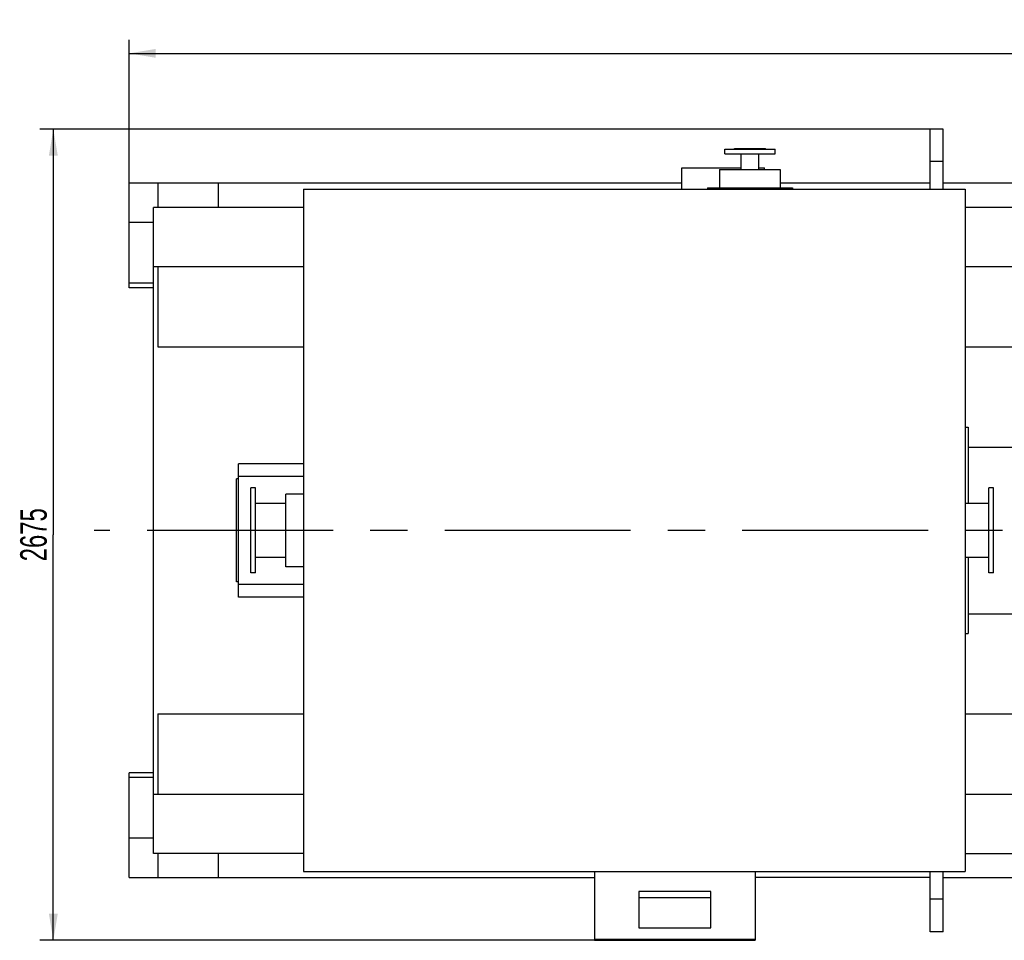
# Model space of a CAD drawing. Header units: millimetres. Extents: x 0 to 1189, y 0 to 841.
# Tile 28 of 136: x 628 to 758, y 263 to 384. Entities that reach past the tile are written whole.
import ezdxf
from ezdxf.enums import TextEntityAlignment as Align

# ---------------------------------------------------------------- set-up
doc = ezdxf.new("R2010")
doc.units = ezdxf.units.MM
doc.header["$LTSCALE"] = 65.395
doc.linetypes.add('CENTER', pattern=[0.6, 0.375, -0.075, 0.075, -0.075])
doc.layers.get('0').update_dxf_attribs({"linetype": 'CONTINUOUS'})
for name, color, linetype in [('9M32C_GENSET_GENERATOR_ABL792', 7, 'CONTINUOUS'), ('9M32C_GENSET_GENERATOR_T1_PBL793', 7, 'CONTINUOUS'), ('9M32C_GENSET_STD_GRUNDRAHMEN_ABL790', 7, 'CONTINUOUS'), ('9M32C_GENSET_STD_GRUNDRAHMEN_T1_PBL791', 7, 'CONTINUOUS'), ('oben_20_VBL789', 7, 'CONTINUOUS')]:
    doc.layers.add(name, color=color, linetype=linetype)
doc.styles.get("Standard").update_dxf_attribs({"font": 'txt', "width": 0.6})
doc.dimstyles.new('DIMSTYLE_1', dxfattribs={"dimtxt": 3.5, "dimasz": 3.5, "dimexe": 1.8, "dimexo": 0, "dimgap": 0.875, "dimtad": 1, "dimdec": 0, "dimlfac": 25, "dimdsep": 46, "dimtxsty": 'Standard', "dimblk": '_FILLED', "dimblk1": '_FILLED', "dimblk2": '_FILLED', "dimcen": 0.09, "dimadec": 0, "dimazin": 0, "dimtp": 2, "dimtm": 2, "dimtfac": 1, "dimtdec": 0, "dimtofl": 0, "dimtmove": 0, "dimatfit": 3, "dimldrblk": '_FILLED', "dimfxl": 1, "dimtolj": 1, "dimarcsym": 0})

# ---------------------------------------------------------------- blocks, each defined once
blk = doc.blocks.new('_FILLED')
at = {"color": 0, "linetype": 'ByBlock'}
blk.add_solid([(0, 0), (-1, 0.167), (-1, -0.167)], dxfattribs=at)
blk = doc.blocks.new('*D6')
at = {"color": 2, "linetype": 'Continuous'}
for p, q in [((642.83, 357.51), (642.83, 381.64)), ((1099.61, 327.39), (1099.61, 381.64)), ((642.83, 379.84), (871.22, 379.84)), ((1099.61, 379.84), (871.22, 379.84))]:
    blk.add_line(p, q, dxfattribs=at)
at = {"color": 2, "linetype": 'Continuous', "xscale": 3.5, "yscale": 3.5, "zscale": 3.5, "rotation": 180}
blk.add_blockref('_FILLED', (642.83, 379.84), dxfattribs=at)
at = {"color": 2, "linetype": 'Continuous', "xscale": 3.5, "yscale": 3.5, "zscale": 3.5}
blk.add_blockref('_FILLED', (1099.61, 379.84), dxfattribs=at)
at = {"color": 2, "linetype": 'Continuous', "width": 0.561905}
blk.add_text('11419', height=3.5, dxfattribs=at).set_placement((871.22, 380.72), align=Align.CENTER)
blk = doc.blocks.new('*D7')
at = {"color": 2, "linetype": 'Continuous'}
for p, q in [((748.49, 369.85), (631.03, 369.85)), ((632.83, 369.85), (632.83, 316.34)), ((632.83, 262.84), (632.83, 316.34)), ((704.19, 262.84), (631.03, 262.84))]:
    blk.add_line(p, q, dxfattribs=at)
at = {"color": 2, "linetype": 'Continuous', "xscale": 3.5, "yscale": 3.5, "zscale": 3.5}
for p, rotation in [((632.83, 369.85), 90), ((632.83, 262.84), 270)]:
    blk.add_blockref('_FILLED', p, dxfattribs=dict(at, rotation=rotation))
at = {"color": 2, "linetype": 'Continuous', "width": 0.672619}
blk.add_text('2675', height=3.5, rotation=90, dxfattribs=at).set_placement((631.96, 316.34), align=Align.CENTER)
blk = doc.blocks.new('9M32C_GENSET_STD_GRUNDRAHMEN_T1_PBL791', base_point=(837.05, 316.91))
at = {"layer": '9M32C_GENSET_STD_GRUNDRAHMEN_T1_PBL791', "color": 7, "linetype": 'Continuous'}
for p, q in [((748.49, 361.91), (748.49, 369.85)), ((750.17, 369.85), (748.49, 369.85)), ((750.17, 361.91), (750.17, 369.85)), ((642.83, 348.91), (642.83, 362.71)), ((715.71, 362.71), (642.83, 362.71)), ((646.63, 362.71), (646.63, 359.51)), ((654.63, 359.51), (654.63, 362.71)), ((748.49, 362.71), (728.71, 362.71)), ((827.03, 362.71), (750.17, 362.71)), ((646.03, 274.31), (646.03, 359.51)), ((665.81, 359.51), (646.03, 359.51)), ((832.1, 359.51), (753.09, 359.51)), ((646.03, 357.51), (642.83, 357.51)), ((646.03, 351.71), (665.81, 351.71)), ((646.63, 351.71), (646.63, 341.11)), ((753.09, 351.71), (782.63, 351.71)), ((646.03, 349.51), (642.83, 349.51)), ((646.03, 348.91), (642.83, 348.91)), ((646.63, 341.11), (665.81, 341.11)), ((753.09, 341.11), (778.15, 341.11)), ((646.63, 292.71), (646.63, 282.11)), ((646.63, 292.71), (665.81, 292.71)), ((753.09, 292.71), (778.15, 292.71)), ((642.83, 271.11), (642.83, 284.91)), ((646.03, 284.91), (642.83, 284.91)), ((646.03, 284.31), (642.83, 284.31)), ((646.03, 282.11), (665.81, 282.11)), ((753.09, 282.11), (782.63, 282.11)), ((646.03, 276.31), (642.83, 276.31)), ((665.81, 274.31), (646.03, 274.31)), ((646.63, 274.31), (646.63, 271.11)), ((654.63, 271.11), (654.63, 274.31)), ((753.09, 274.31), (1028.03, 274.31)), ((748.49, 263.97), (748.49, 271.91)), ((750.17, 263.97), (750.17, 271.91)), ((642.83, 271.11), (704.19, 271.11)), ((748.49, 271.11), (725.39, 271.11)), ((750.17, 271.11), (1031.23, 271.11)), ((750.17, 263.97), (748.49, 263.97))]:
    blk.add_line(p, q, dxfattribs=at)
at = {"layer": '9M32C_GENSET_STD_GRUNDRAHMEN_T1_PBL791', "color": 9, "linetype": 'Continuous'}
for p, q in [((750.17, 365.57), (748.49, 365.57)), ((750.17, 268.25), (748.49, 268.25))]:
    blk.add_line(p, q, dxfattribs=at)
blk = doc.blocks.new('9M32C_GENSET_STD_GRUNDRAHMEN_ABL790', base_point=(837.05, 316.91))
at = {"layer": '9M32C_GENSET_STD_GRUNDRAHMEN_T1_PBL791'}
blk.add_blockref('9M32C_GENSET_STD_GRUNDRAHMEN_T1_PBL791', (837.05, 316.91), dxfattribs=at)
blk = doc.blocks.new('9M32C_GENSET_GENERATOR_T1_PBL793', base_point=(869.77, 315.07))
at = {"layer": '9M32C_GENSET_GENERATOR_T1_PBL793', "color": 7, "linetype": 'Continuous'}
for p, q in [((721.41, 366.58), (721.41, 367.18)), ((721.41, 367.18), (728.01, 367.18)), ((721.41, 366.58), (728.01, 366.58)), ((722.67, 367.18), (722.67, 367.3)), ((722.67, 367.3), (726.75, 367.3)), ((723.55, 364.5), (723.55, 366.58)), ((725.87, 364.5), (725.87, 366.58)), ((726.75, 367.18), (726.75, 367.3)), ((728.01, 366.58), (728.01, 367.18)), ((715.71, 361.91), (715.71, 364.73)), ((715.71, 364.73), (723.55, 364.73)), ((720.71, 364.5), (720.71, 362.1)), ((720.71, 364.5), (728.71, 364.5)), ((725.87, 364.73), (726.63, 364.73)), ((726.63, 364.5), (726.63, 364.73)), ((728.71, 364.5), (728.71, 362.1)), ((665.81, 361.91), (665.81, 271.91)), ((665.81, 361.91), (753.09, 361.91)), ((719.11, 362.1), (719.11, 361.91)), ((719.11, 362.1), (730.31, 362.1)), ((730.31, 362.1), (730.31, 361.91)), ((753.09, 361.91), (753.09, 271.91)), ((753.09, 330.51), (753.47, 330.51)), ((753.47, 330.51), (753.47, 320.47)), ((753.47, 327.91), (764.43, 327.91)), ((657.27, 308.11), (657.27, 325.71)), ((665.81, 325.71), (657.27, 325.71)), ((656.99, 310.11), (656.99, 323.71)), ((657.27, 323.71), (656.99, 323.71)), ((665.81, 324.03), (657.27, 324.03)), ((658.87, 311.31), (658.87, 322.51)), ((659.51, 322.51), (658.87, 322.51)), ((659.51, 311.31), (659.51, 322.51)), ((756.19, 311.31), (756.19, 322.51)), ((756.83, 322.51), (756.19, 322.51)), ((756.83, 311.31), (756.83, 322.51)), ((663.51, 312.11), (663.51, 321.71)), ((665.81, 321.71), (663.51, 321.71)), ((663.51, 320.47), (659.51, 320.47)), ((756.19, 320.47), (753.09, 320.47)), ((663.51, 313.35), (659.51, 313.35)), ((756.19, 313.35), (753.09, 313.35)), ((753.47, 313.35), (753.47, 303.31)), ((665.81, 312.11), (663.51, 312.11)), ((659.51, 311.31), (658.87, 311.31)), ((756.83, 311.31), (756.19, 311.31)), ((657.27, 310.11), (656.99, 310.11)), ((665.81, 309.79), (657.27, 309.79)), ((665.81, 308.11), (657.27, 308.11)), ((753.47, 305.91), (764.43, 305.91)), ((753.09, 303.31), (753.47, 303.31)), ((665.81, 271.91), (753.09, 271.91)), ((704.19, 271.91), (704.19, 262.84)), ((725.39, 271.91), (725.39, 262.84)), ((710.03, 269.28), (710.03, 264.47)), ((719.55, 269.28), (710.03, 269.28)), ((719.55, 264.47), (719.55, 269.28)), ((719.55, 268.43), (710.03, 268.43)), ((710.03, 264.47), (719.55, 264.47)), ((704.19, 262.84), (725.39, 262.84))]:
    blk.add_line(p, q, dxfattribs=at)
at = {"layer": '9M32C_GENSET_GENERATOR_T1_PBL793', "color": 2, "linetype": 'CENTER'}
blk.add_line((1101.34, 316.91), (638.2, 316.91), dxfattribs=at)
at = {"layer": '9M32C_GENSET_GENERATOR_T1_PBL793', "color": 9, "linetype": 'Continuous'}
blk.add_line((704.19, 262.99), (725.39, 262.99), dxfattribs=at)
blk = doc.blocks.new('9M32C_GENSET_GENERATOR_ABL792', base_point=(869.77, 315.07))
at = {"layer": '9M32C_GENSET_GENERATOR_T1_PBL793'}
blk.add_blockref('9M32C_GENSET_GENERATOR_T1_PBL793', (869.77, 315.07), dxfattribs=at)
blk = doc.blocks.new('OBEN_20_VBL789', base_point=(869.92, 316.34))
at = {"layer": '9M32C_GENSET_GENERATOR_ABL792'}
blk.add_blockref('9M32C_GENSET_GENERATOR_ABL792', (869.77, 315.07), dxfattribs=at)
at = {"layer": '9M32C_GENSET_STD_GRUNDRAHMEN_ABL790'}
blk.add_blockref('9M32C_GENSET_STD_GRUNDRAHMEN_ABL790', (837.05, 316.91), dxfattribs=at)

msp = doc.modelspace()

# ---------------------------------------------------------------- block references
at = {"layer": 'oben_20_VBL789'}
msp.add_blockref('OBEN_20_VBL789', (869.91521, 316.34268), dxfattribs=at)

# ---------------------------------------------------------------- dimensions: what is measured, and where the dimension line sits
at = {"color": 2, "linetype": 'Continuous'}
dim = msp.add_linear_dim(base=(1099.61046, 379.84446), p1=(642.83129, 357.50505), p2=(1099.61046, 327.38505), dimstyle='DIMSTYLE_1', dxfattribs=at)
dim.commit()
dim.dimension.update_dxf_attribs({"geometry": '*D6', "text_midpoint": (870.88753, 379.84446), "dimtype": 160})
dim = msp.add_linear_dim(base=(632.83129, 369.84505), p1=(704.19129, 262.84031), p2=(748.49129, 369.84505), angle=90, dimstyle='DIMSTYLE_1', dxfattribs=at)
dim.commit()
dim.dimension.update_dxf_attribs({"geometry": '*D7', "text_midpoint": (632.83129, 316.00932), "dimtype": 160})

doc.saveas('drawing.dxf')
